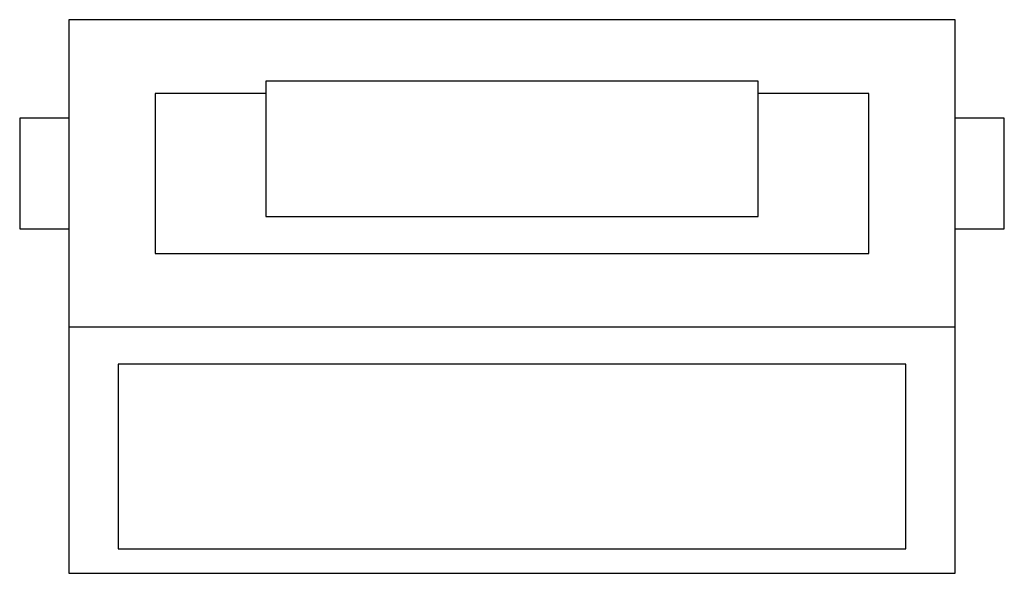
# Model space of a CAD drawing. Extents: x 31.353 to 31.861, y 7.742 to 8.028.
import ezdxf

# ---------------------------------------------------------------- set-up
doc = ezdxf.new("R2010")
doc.units = 0
doc.header["$LTSCALE"] = 0.25
doc.header["$MEASUREMENT"] = 0
doc.layers.get('0').update_dxf_attribs({"linetype": 'CONTINUOUS'})
doc.layers.add('MUEBLES', color=2, linetype='CONTINUOUS')

# ---------------------------------------------------------------- blocks, each defined once
blk = doc.blocks.new('TYPEWRIT')
at = {"color": 0}
for p, q in [((18, 11.25), (0, 11.25)), ((0, 11.25), (0, 0)), ((18, 0), (18, 11.25)), ((14, 10), (4, 10)), ((4, 10), (4, 7.25)), ((14, 7.25), (14, 10)), ((1.75, 9.75), (1.75, 6.5)), ((4, 9.75), (1.75, 9.75)), ((16.25, 9.75), (14, 9.75)), ((16.25, 6.5), (16.25, 9.75)), ((0, 9.25), (-1, 9.25)), ((-1, 9.25), (-1, 7)), ((19, 9.25), (18, 9.25)), ((19, 7), (19, 9.25)), ((4, 7.25), (14, 7.25)), ((-1, 7), (0, 7)), ((18, 7), (19, 7)), ((1.75, 6.5), (16.25, 6.5)), ((18, 5), (0, 5)), ((1, 4.25), (1, 0.5)), ((17, 4.25), (1, 4.25)), ((17, 0.5), (17, 4.25)), ((1, 0.5), (17, 0.5)), ((0, 0), (18, 0))]:
    blk.add_line(p, q, dxfattribs=at)
blk = doc.blocks.new('12COMP04')
at = {"xscale": 0.0254, "yscale": 0.0254, "zscale": 0.0254, "rotation": 90}
blk.add_blockref('TYPEWRIT', (0.28575, 0), dxfattribs=at)

msp = doc.modelspace()

# ---------------------------------------------------------------- block references
at = {"layer": 'MUEBLES', "rotation": 270}
msp.add_blockref('12COMP04', (31.37854, 8.02803), dxfattribs=at)

doc.saveas('drawing.dxf')
